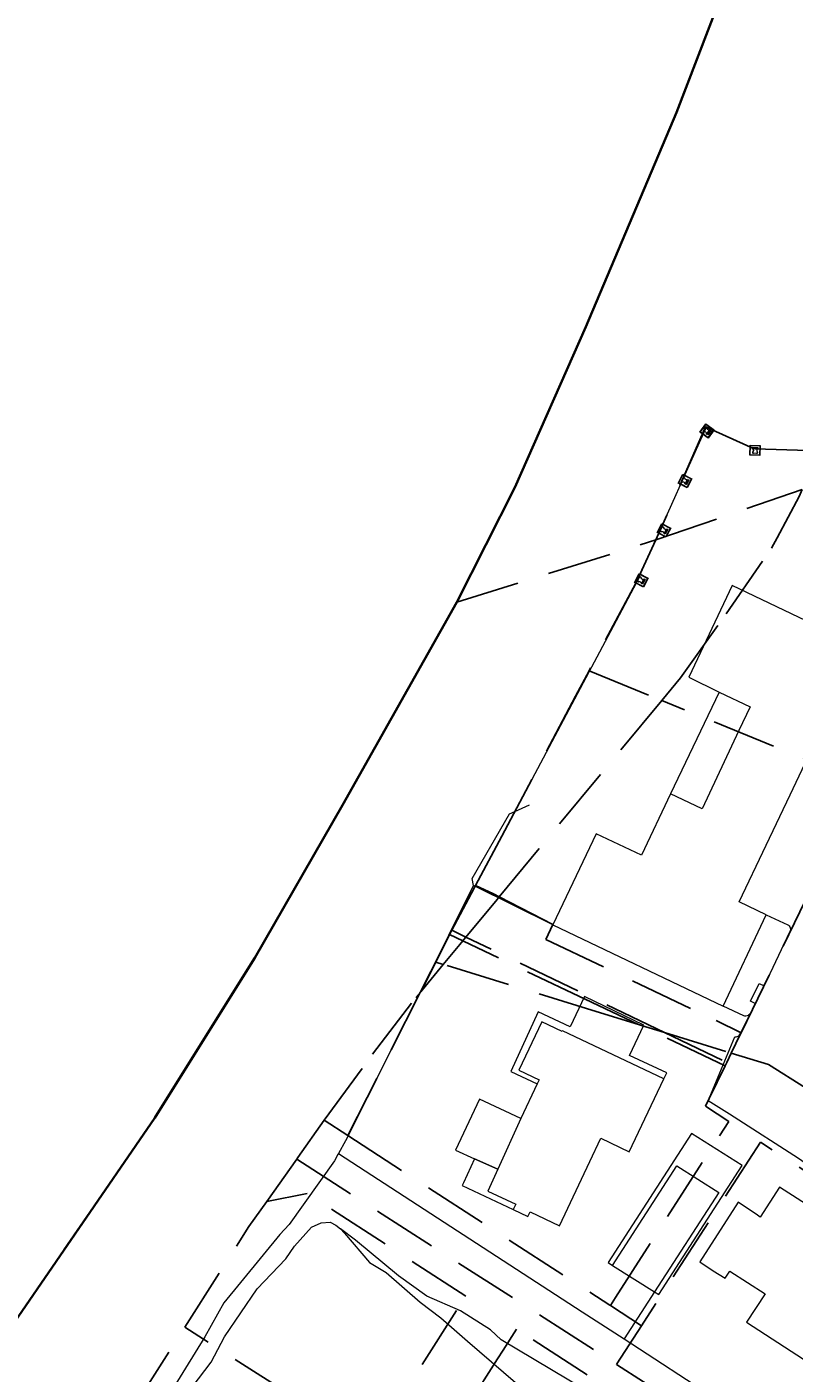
# Model space of a CAD drawing. Header units: metres. Extents: x 89872 to 94585, y 463299 to 469000.
# Tile 107 of 230: x 90724 to 90800, y 465301 to 465434. Entities that reach past the tile are written whole.
import ezdxf
from ezdxf.enums import TextEntityAlignment as Align

# ---------------------------------------------------------------- set-up
doc = ezdxf.new("R2010")
doc.units = ezdxf.units.M
doc.linetypes.add('HIDDEN', pattern=[9.525, 6.35, -3.175])
doc.layers.get('0').update_dxf_attribs({"linetype": 'CONTINUOUS'})
for name, color, linetype, lineweight in [('B-WE-GK-BESCHOEIING-G', 251, 'CONTINUOUS', 13), ('B-WE-GK-KADEMUUR-G', 251, 'CONTINUOUS', 13), ('B-WE-IE-MEUBILAIR_WATERWEGMEUBILAIR_BOLDER-G', 251, 'CONTINUOUS', 13), ('B-WE-IE-TERREINAFSCHEIDING-G', 251, 'CONTINUOUS', 13), ('B-WE-OB-BESCHOEIING-G', 251, 'CONTINUOUS', 13), ('B-WE-OG-TOPOGRAFIE_BEBOUWING-GV', 251, 'CONTINUOUS', 13), ('B-WE-OG-TOPOGRAFIE_BEBOUWING_LUIFEL-GV', 251, 'CONTINUOUS', 13), ('B-WE-OG-TOPOGRAFIE_HUISNUMMER-T25', 251, 'CONTINUOUS', 13), ('B-WE-OG-TOPOGRAFIE_WATER-GV', 251, 'CONTINUOUS', 13), ('B-WE-VH-VERHARDING-GV', 251, 'CONTINUOUS', 13), ('B_OVERBOUWLIJN_LIJN_1', 251, 'CONTINUOUS', 13), ('G04', 7, 'gemeentegr', 35), ('Percelen', 10, 'HIDDEN', 25)]:
    doc.layers.add(name, color=color, linetype=linetype, lineweight=lineweight)
doc.styles.get("Standard").update_dxf_attribs({"font": 'isocp.shx'})
doc.linetypes.add('gemeentegr', pattern='A,1,-2.25,[1,RTW.shx,S=1.25,R=0,X=0,Y=0],-2.25', length=5.5)

# ---------------------------------------------------------------- blocks, each defined once
blk = doc.blocks.new('Q_BOLDER')
for points in [[(-0.5, 0.5), (0.5, 0.5), (0.5, -0.5), (-0.5, -0.5)], [(-0.27, -0.2), (0.27, -0.2), (0.27, -0.3), (-0.27, -0.3)]]:
    blk.add_lwpolyline(points, close=True)
for points in [[(-0.44, 0.46), (0.44, 0.46, -0.414214), (0.46, 0.44), (0.46, -0.44, -0.414214), (0.44, -0.46), (-0.44, -0.46, -0.414214), (-0.46, -0.44), (-0.46, 0.44), (-0.46, 0.44), (-0.46, 0.45), (-0.46, 0.45), (-0.46, 0.45), (-0.46, 0.45), (-0.46, 0.45), (-0.46, 0.45), (-0.46, 0.46), (-0.46, 0.46), (-0.46, 0.46), (-0.45, 0.46), (-0.45, 0.46), (-0.45, 0.46), (-0.45, 0.46), (-0.45, 0.46), (-0.45, 0.46), (-0.44, 0.46), (-0.44, 0.46)], [(-0.23, 0.27, 0.439965), (-0.26, 0.19)], [(-0.15, 0.29, 0.109301), (-0.23, 0.27)], [(0.22, 0.27, 0.148019), (0.13, 0.29)], [(0.25, 0.19, 0.326045), (0.22, 0.27)], [(-0.27, -0.16, 0.309814), (-0.17, -0.02)], [(0.16, -0.02, 0.22667), (0.27, -0.16)]]:
    blk.add_lwpolyline(points, format="xyb")
for points in [[(-0.17, 0.03), (-0.26, 0.19)], [(-0.17, -0.02), (-0.17, 0.03)], [(-0.15, 0.29), (0.13, 0.29)], [(0.16, 0.03), (0.25, 0.19)], [(0.16, -0.02), (0.16, 0.03)], [(-0.27, -0.16), (0.27, -0.16)]]:
    blk.add_lwpolyline(points)

msp = doc.modelspace()

# ---------------------------------------------------------------- linework, layer by layer
at = {"layer": 'B-WE-GK-BESCHOEIING-G'}
for p, q in [((90754.45, 465322.76), (90778.6, 465307.07)), ((90778.6, 465307.07), (90782.74, 465304.38)), ((90782.74, 465304.38), (90791.98, 465298.38))]:
    msp.add_line(p, q, dxfattribs=at)
at = {"layer": 'B-WE-GK-KADEMUUR-G'}
msp.add_line((90785.77, 465309.04), (90782.74, 465304.38), dxfattribs=at)
at = {"layer": 'B-WE-IE-TERREINAFSCHEIDING-G'}
for p, q in [((90767.97, 465349.23), (90767.83, 465349.3)), ((90775.69, 465345.41), (90767.97, 465349.23))]:
    msp.add_line(p, q, dxfattribs=at)
at = {"layer": 'B-WE-OB-BESCHOEIING-G'}
for p, q in [((90790.91, 465394.76), (90783.98, 465379.32)), ((90783.98, 465379.32), (90781.65, 465374.95)), ((90781.65, 465374.95), (90779.25, 465370.43)), ((90779.25, 465370.43), (90771.91, 465356.64)), ((90771.91, 465356.64), (90767.97, 465349.23)), ((90767.97, 465349.23), (90765.39, 465344.39)), ((90765.39, 465344.39), (90761.78, 465337.24)), ((90761.78, 465337.24), (90755.14, 465324)), ((90755.14, 465324), (90754.45, 465322.76)), ((90754.45, 465322.76), (90754.39, 465322.66))]:
    msp.add_line(p, q, dxfattribs=at)
msp.add_lwpolyline([(90754.39, 465322.66), (90754.04, 465322.02), (90749.56, 465315.71), (90748.63, 465314.73), (90743.09, 465307.97), (90741.22, 465304.59), (90733.97, 465292.86), (90733.32, 465291.49), (90730.8, 465287.04), (90728.69, 465283.61)], dxfattribs=at)
at = {"layer": 'B-WE-OG-TOPOGRAFIE_BEBOUWING-GV'}
for p, q in [((90775.69, 465345.41), (90792.58, 465337.35)), ((90792.58, 465337.35), (90796.84, 465346.38)), ((90795.96, 465316.64), (90794.05, 465317.92))]:
    msp.add_line(p, q, dxfattribs=at)
for points in [[(90808.88, 465371.65), (90793.45, 465379), (90789.15, 465369.92), (90792.18, 465368.46)], [(90796.84, 465346.38), (90794.15, 465347.68), (90796.82, 465353.29), (90799.19, 465358.27), (90801.88, 465363.92), (90802.33, 465363.71)], [(90787.35, 465358.38), (90784.46, 465352.3), (90779.97, 465354.43), (90775.69, 465345.41)], [(90774.13, 465329.64), (90772.51, 465326.21), (90770.23, 465321.21)], [(90771.77, 465317.2), (90773.21, 465316.52), (90773.43, 465316.97), (90776.34, 465315.6), (90779.36, 465321.96), (90780.43, 465324.26), (90783.24, 465322.92), (90786.69, 465330.15)], [(90785.77, 465309.04), (90786.19, 465308.77), (90794.45, 465321.56), (90789.44, 465324.73), (90781.17, 465311.94), (90781.59, 465311.67)], [(90781.59, 465311.67), (90787.96, 465321.52), (90792.13, 465318.89), (90785.77, 465309.04)], [(90794.05, 465317.92), (90790.25, 465312.01), (90791.59, 465311.14), (90792.75, 465310.39), (90793.22, 465311.11), (90796.72, 465308.84), (90794.89, 465306.03), (90802.4, 465301.16), (90804.23, 465303.98), (90804.59, 465303.76), (90809.85, 465311.87), (90805.45, 465314.71), (90805.5, 465314.8), (90802.63, 465316.66), (90802.57, 465316.58), (90798.15, 465319.42), (90796.24, 465316.45), (90795.96, 465316.64)]]:
    msp.add_lwpolyline(points, dxfattribs=at)
at = {"layer": 'B-WE-OG-TOPOGRAFIE_BEBOUWING_LUIFEL-GV'}
for p, q in [((90792.18, 465368.46), (90787.35, 465358.38)), ((90770.23, 465321.21), (90769.24, 465319.02))]:
    msp.add_line(p, q, dxfattribs=at)
for points in [[(90792.18, 465368.46), (90795.23, 465367), (90794.13, 465364.66), (90790.47, 465356.9), (90787.35, 465358.38)], [(90786.69, 465330.15), (90786.97, 465330.73), (90783.29, 465332.46), (90784.71, 465335.47), (90778.82, 465338.31), (90777.39, 465335.3), (90774.25, 465336.77), (90771.53, 465330.86), (90774.13, 465329.64)], [(90786.69, 465330.15), (90776.64, 465334.91), (90776.6, 465334.82), (90774.6, 465335.79), (90772.32, 465331.01), (90774.32, 465330.05), (90774.13, 465329.64)], [(90770.23, 465321.21), (90767.93, 465322.23), (90766.84, 465319.85), (90766.71, 465319.58), (90771.77, 465317.2)], [(90769.24, 465319.02), (90772.02, 465317.74), (90771.77, 465317.2)]]:
    msp.add_lwpolyline(points, dxfattribs=at)
at = {"layer": 'B-WE-OG-TOPOGRAFIE_WATER-GV'}
for p, q in [((90771.91, 465356.64), (90773.36, 465357.29)), ((90771.38, 465356.4), (90771.91, 465356.64)), ((90765.39, 465344.39), (90767.83, 465349.3))]:
    msp.add_line(p, q, dxfattribs=at)
for points in [[(90767.83, 465349.3), (90767.7, 465349.98), (90771.38, 465356.4)], [(90751.76, 465315.44), (90752.73, 465315.87), (90753.62, 465315.95), (90754.19, 465315.66), (90754.65, 465315.3)], [(90728.69, 465283.61), (90731.42, 465287.21), (90733.2, 465289.97), (90736.73, 465295.3), (90737.27, 465296.27), (90737.18, 465297.27), (90737.25, 465298.1), (90737.77, 465298.52), (90739.96, 465299.6), (90741.84, 465302.08), (90743.14, 465304.6), (90746.4, 465309.36), (90749.22, 465312.32), (90750.09, 465313.56), (90751.76, 465315.44)], [(90809.43, 465287.08), (90809.35, 465285.84), (90807.03, 465283.44), (90805.59, 465282.61), (90803.52, 465283.1), (90802.53, 465283.85), (90801.27, 465284.73), (90800.14, 465285.53), (90794.9, 465289.21), (90794.56, 465289.13), (90791.79, 465291.08), (90787.12, 465294.07), (90784.3, 465295.74), (90778.82, 465299.36), (90770.56, 465304.3), (90769.52, 465305.3), (90766.53, 465307.18), (90763.19, 465308.62), (90760.41, 465310.64), (90756.12, 465314.17), (90754.65, 465315.3)], [(90754.65, 465315.3), (90755.04, 465314.86), (90757.51, 465311.94), (90759.17, 465310.95), (90762.54, 465308.01), (90764.58, 465306.46), (90767.22, 465304.15), (90771.99, 465300.08), (90775, 465297.98), (90777.98, 465296.7), (90780.77, 465294.72), (90784.96, 465292.41), (90788.94, 465289.73), (90795.57, 465285), (90798.95, 465282.45), (90801.48, 465280.57), (90803.61, 465279.56), (90805.75, 465279.85), (90808.55, 465281.91), (90809.49, 465283.05)]]:
    msp.add_lwpolyline(points, dxfattribs=at)
at = {"layer": 'B-WE-VH-VERHARDING-GV'}
for p, q in [((90799.18, 465344.73), (90796.62, 465339.37)), ((90796.62, 465339.37), (90795.75, 465337.61)), ((90795.75, 465337.61), (90795.25, 465336.6))]:
    msp.add_line(p, q, dxfattribs=at)
for points in [[(90796.84, 465346.38), (90798.96, 465345.41), (90799.05, 465345.36), (90799.12, 465345.29), (90799.18, 465345.21), (90799.22, 465345.12), (90799.24, 465345.02), (90799.24, 465344.92), (90799.22, 465344.82), (90799.18, 465344.73)], [(90795.75, 465337.61), (90795.29, 465337.84), (90796.15, 465339.6), (90796.62, 465339.37)], [(90795.25, 465336.6), (90795.2, 465336.55), (90795.12, 465336.48), (90795.03, 465336.43), (90794.96, 465336.4), (90794.82, 465336.37), (90794.71, 465336.37), (90794.6, 465336.39), (90792.58, 465337.35)], [(90829.27, 465297.39), (90821.47, 465301.88), (90820.83, 465300.71), (90813.96, 465304.86), (90814.18, 465305.2), (90812.43, 465306.4), (90813.48, 465308.04), (90814.1, 465309.11), (90812.45, 465310.2), (90813.84, 465312.53), (90800.02, 465322.24), (90793.64, 465326.34), (90793.18, 465326.64), (90791.08, 465327.98), (90793.72, 465334.3), (90793.84, 465334.31), (90793.95, 465334.34), (90794.05, 465334.39), (90794.14, 465334.45), (90794.21, 465334.53), (90794.27, 465334.63), (90795.25, 465336.6)]]:
    msp.add_lwpolyline(points, dxfattribs=at)
at = {"layer": 'B_OVERBOUWLIJN_LIJN_1'}
msp.add_line((90781.59, 465311.67), (90785.77, 465309.04), dxfattribs=at)
msp.add_lwpolyline([(90772.51, 465326.21), (90768.43, 465328.14), (90766.05, 465323.09), (90767.93, 465322.23), (90770.23, 465321.21)], dxfattribs=at)
at = {"layer": 'G04', "flags": 128}
msp.add_lwpolyline([(91850.13, 468411.97), (91843.55, 468405.59), (91838.79, 468398.01), (91834.85, 468387.36), (91832.72, 468362.65), (91839.79, 468348.62), (91846.13, 468336.03), (91847.97, 468332.39), (91851.13, 468324.92), (91850.03, 468319.75), (91834.88, 468291.11), (91819.18, 468261.42), (91815.07, 468251.21), (91809.47, 468221.22), (91808.12, 468213.95), (91805.04, 468206.84), (91799.5, 468198.47), (91790.73, 468187.78), (91778.54, 468171.54), (91771.95, 468159.37), (91769.39, 468153.14), (91768.6, 468150.86), (91763, 468134.6), (91760.38, 468127.16), (91756.54, 468118.92), (91728.77, 468069.12), (91738.58, 468072.57), (91752.17, 468076.29), (91760.6, 468078.53), (91779.45, 468084.02), (91788.75, 468086.31), (91791.09, 468086.88), (91802.47, 468089.49), (91812.71, 468091.13), (91823.5, 468092.43), (91835.64, 468093.28), (91848.6, 468093.53), (91857.94, 468093.47), (91872.55, 468092.17), (91890.59, 468090.09), (91909.12, 468087.5), (91924.19, 468085.55), (91938.16, 468084.3), (91949.21, 468083.34), (91956.64, 468083.07), (91965.37, 468084.21), (91979.47, 468086.42), (91997.78, 468090.26), (92000, 468090.88), (92031.09, 468099.48), (92034.39, 468090.57), (92035.39, 468087.87), (92040.67, 468073.65), (92043.61, 468040.61), (92037.46, 468021.89), (92030.27, 468000), (92023.53, 467979.49), (92022.29, 467977.44), (92021.1, 467975.47), (92000, 467940.59), (91998.91, 467938.78), (91980.03, 467907.98), (91941.83, 467844.72), (91928.74, 467852.65), (91917.08, 467845.72), (91909.12, 467836.69), (91903.94, 467827.09), (91903.68, 467826.61), (91895.8, 467791.89), (91888.8, 467767.45), (91888.2, 467765.57), (91884.97, 467755.36), (91883.28, 467750), (91879.67, 467738.58), (91884.22, 467738.34), (91878.28, 467723.67), (91862.36, 467683.91), (91861.52, 467681.81), (91855.02, 467665.48), (91854.54, 467664.27), (91852.88, 467660.11), (91852.36, 467658.81), (91792.47, 467640.26), (91787.65, 467627.75), (91784.38, 467619.38), (91791.33, 467616.4), (91791.2, 467615.51), (91790.82, 467612.97), (91840.8, 467581.24), (91843.65, 467573.99), (91822.14, 467507.77), (91819.61, 467500), (91805.73, 467457.4), (91781.93, 467384.37), (91775.01, 467362.82), (91766.98, 467337.81), (91736.49, 467250), (91715.44, 467189.4), (91714.37, 467186.31), (91684.44, 467099.92), (91660.3, 467030.44), (91649.74, 467000), (91615.16, 466900.35), (91571.28, 466773.64), (91563.09, 466750), (91536.55, 466673.43), (91521.12, 466628.88), (91500, 466568), (91494.85, 466553.15), (91464.02, 466554.89), (91466.58, 466573.13), (91441.36, 466572.1), (91303.2, 466576.33), (91243.76, 466579.12), (91243.75, 466575.59), (91230.75, 466576.46), (91220.08, 466569.55), (91083.3, 466519.09), (91074.4, 466517.41), (91068.38, 466517.36), (91055.96, 466517.87), (91042.08, 466518.46), (91040.64, 466518.05), (91039.53, 466517.65), (91038.82, 466517.17), (91037.76, 466515.52), (91037.23, 466513.35), (91037.06, 466511.43), (91037, 466500), (91036.98, 466496.04), (91016.35, 466494.25), (91015.63, 466494.18), (91000, 466492.83), (90952.55, 466488.72), (90913.64, 466484.41), (90883.49, 466481.07), (90860.97, 466478.57), (90819.4, 466472.75), (90816.53, 466472.26), (90805.15, 466470.33), (90790.9, 466467.91), (90790.65, 466467.83), (90786.49, 466466.39), (90753.81, 466455.65), (90747.39, 466453.54), (90654.55, 466423.04), (90596.98, 466404.49), (90562.47, 466393.6), (90510.48, 466376.89), (90500, 466373.58), (90486.92, 466369.46), (90485.67, 466369.06), (90456.64, 466360.75), (90417.05, 466350.84), (90413.71, 466350), (90358.92, 466337.24), (90356.24, 466336.62), (90306.21, 466324.63), (90267.49, 466315.16), (90257.95, 466312.83), (90231.81, 466306.54), (90222.24, 466304.08), (90207.54, 466309.46), (90195.97, 466315.9), (90194.26, 466316.95), (90176.07, 466328.04), (90175.09, 466328.63), (90174.52, 466328.98), (90157.03, 466338.86), (90140.91, 466347.13), (90137.55, 466348.81), (90121.69, 466356.76), (90115.8, 466359.28), (90113.06, 466360.46), (90103.17, 466364.55), (90096.01, 466367.31), (90093.68, 466368.25), (90084.28, 466372.05), (90073.34, 466375.83), (90065.02, 466379.45), (90055.03, 466376.08), (90052.22, 466375.13), (90000, 466355.18), (89993.35, 466352.63), (89977.66, 466343.27), (89948.17, 466323), (89945.04, 466324.15), (89937.63, 466327.88), (89934.29, 466328.04), (89930.12, 466326.89), (89924.29, 466323.87), (89887.83, 466296.8), (89871.9, 466284.97), (89890.37, 466265.63), (89909.15, 466251.02), (89910.71, 466250), (89924.52, 466240.97), (89938.91, 466234.61), (89946.01, 466232.06), (89972.78, 466223.04), (89991.66, 466217.12), (90000, 466214.72), (90008.93, 466212.15), (90053.17, 466197.99), (90131.05, 466177.04), (90246.78, 466147.88), (90381.64, 466120.49), (90419.11, 466113.14), (90486.12, 466099.12), (90500, 466095.31), (90508.62, 466092.94), (90528.26, 466086.81), (90549.57, 466078.72), (90573.68, 466068.23), (90592.78, 466058.74), (90613.33, 466046.39), (90639.73, 466025.12), (90660.89, 466007.96), (90668.38, 466000), (90669.74, 465998.55), (90706.41, 465954.13), (90719.34, 465939.06), (90732.77, 465921.48), (90749.27, 465894.73), (90758.59, 465878.45), (90765.69, 465864.27), (90769.72, 465854.25), (90777.94, 465830.24), (90785.15, 465805.74), (90795.9, 465764.18), (90799.08, 465750), (90804.64, 465725.13), (90808.64, 465705.73), (90811.48, 465686.28), (90813.51, 465667.73), (90814.33, 465653.29), (90814.31, 465632.37), (90813.48, 465615.87), (90807.88, 465558.14), (90805.43, 465519.02), (90803.42, 465500), (90802.3, 465489.38), (90800.77, 465474.98), (90799.03, 465463.7), (90796.98, 465454.32), (90794.88, 465446.09), (90792.13, 465436.8), (90787.93, 465425.86), (90778.97, 465404.64), (90771.91, 465388.72), (90766.17, 465377.37), (90754.83, 465357.25), (90746.16, 465342.14), (90740.98, 465333.85), (90736.24, 465326.28), (90703.82, 465279.13), (90684, 465250), (90683.4, 465249.12), (90681.27, 465245.99), (90671.63, 465227.59), (90628.18, 465144.59), (90598.58, 465085.52), (90590.82, 465068.2), (90584.47, 465051.19), (90575.96, 465007.11), (90575.96, 465000), (90575.97, 464994.56), (90576.93, 464940.82), (90571.8, 464856.83), (90571.68, 464854.78), (90566.85, 464822.52), (90566.43, 464806.17), (90566.9, 464789.33), (90567.3, 464767.29), (90568.64, 464750), (90569.06, 464744.62), (90570.28, 464725.4), (90570.6, 464708.3), (90570.76, 464689.64), (90572.45, 464670.59), (90574.1, 464660.7), (90577.49, 464644.86), (90582.83, 464625.08), (90590.22, 464593.89), (90596.61, 464572.31), (90608.03, 464538.66), (90617.42, 464505), (90619, 464500), (90620.46, 464495.41), (90635.19, 464457.9), (90649.85, 464420.74), (90666.07, 464382.4), (90684.4, 464339.43), (90711.01, 464289.47), (90721.04, 464269.18), (90730.01, 464250), (90741.62, 464225.18), (90755.85, 464195.33), (90762.73, 464180.92)], dxfattribs=at)
msp.add_lwpolyline([(91850.13, 468411.97), (91843.55, 468405.59), (91838.79, 468398.01), (91834.85, 468387.36), (91832.72, 468362.65), (91839.79, 468348.62), (91846.13, 468336.03), (91847.97, 468332.39), (91851.13, 468324.92), (91850.03, 468319.75), (91834.88, 468291.11), (91819.18, 468261.42), (91815.07, 468251.21), (91809.47, 468221.22), (91808.12, 468213.95), (91805.04, 468206.84), (91799.5, 468198.47), (91790.73, 468187.78), (91778.54, 468171.54), (91771.95, 468159.37), (91769.39, 468153.14), (91768.6, 468150.86), (91763, 468134.6), (91760.38, 468127.16), (91756.54, 468118.92), (91728.77, 468069.12), (91738.58, 468072.57), (91752.17, 468076.29), (91760.6, 468078.53), (91779.45, 468084.02), (91788.75, 468086.31), (91791.09, 468086.88), (91802.47, 468089.49), (91812.71, 468091.13), (91823.5, 468092.43), (91835.64, 468093.28), (91848.6, 468093.53), (91857.94, 468093.47), (91872.55, 468092.17), (91890.59, 468090.09), (91909.12, 468087.5), (91924.19, 468085.55), (91938.16, 468084.3), (91949.21, 468083.34), (91956.64, 468083.07), (91965.37, 468084.21), (91979.47, 468086.42), (91997.78, 468090.26), (92000, 468090.88), (92031.09, 468099.48), (92034.39, 468090.57), (92035.39, 468087.87), (92040.67, 468073.65), (92043.61, 468040.61), (92037.46, 468021.89), (92030.27, 468000), (92023.53, 467979.49), (92022.29, 467977.44), (92021.1, 467975.47), (92000, 467940.59), (91998.91, 467938.78), (91980.03, 467907.98), (91941.83, 467844.72), (91928.74, 467852.65), (91917.08, 467845.72), (91909.12, 467836.69), (91903.94, 467827.09), (91903.68, 467826.61), (91895.8, 467791.89), (91888.8, 467767.45), (91888.2, 467765.57), (91884.97, 467755.36), (91883.28, 467750), (91879.67, 467738.58), (91884.22, 467738.34), (91878.28, 467723.67), (91862.36, 467683.91), (91861.52, 467681.81), (91855.02, 467665.48), (91854.54, 467664.27), (91852.88, 467660.11), (91852.36, 467658.81), (91792.47, 467640.26), (91787.65, 467627.75), (91784.38, 467619.38), (91791.33, 467616.4), (91791.2, 467615.51), (91790.82, 467612.97), (91840.8, 467581.24), (91843.65, 467573.99), (91822.14, 467507.77), (91819.61, 467500), (91805.73, 467457.4), (91781.93, 467384.37), (91775.01, 467362.82), (91766.98, 467337.81), (91736.49, 467250), (91715.44, 467189.4), (91714.37, 467186.31), (91684.44, 467099.92), (91660.3, 467030.44), (91649.74, 467000), (91615.16, 466900.35), (91571.28, 466773.64), (91563.09, 466750), (91536.55, 466673.43), (91521.12, 466628.88), (91500, 466568), (91494.85, 466553.15), (91464.02, 466554.89), (91466.58, 466573.13), (91441.36, 466572.1), (91303.2, 466576.33), (91243.76, 466579.12), (91243.75, 466575.59), (91230.75, 466576.46), (91220.08, 466569.55), (91083.3, 466519.09), (91074.4, 466517.41), (91068.38, 466517.36), (91055.96, 466517.87), (91042.08, 466518.46), (91040.64, 466518.05), (91039.53, 466517.65), (91038.82, 466517.17), (91037.76, 466515.52), (91037.23, 466513.35), (91037.06, 466511.43), (91037, 466500), (91036.98, 466496.04), (91016.35, 466494.25), (91015.63, 466494.18), (91000, 466492.83), (90952.55, 466488.72), (90913.64, 466484.41), (90883.49, 466481.07), (90860.97, 466478.57), (90819.4, 466472.75), (90816.53, 466472.26), (90805.15, 466470.33), (90790.9, 466467.91), (90790.65, 466467.83), (90786.49, 466466.39), (90753.81, 466455.65), (90747.39, 466453.54), (90654.55, 466423.04), (90596.98, 466404.49), (90562.47, 466393.6), (90510.48, 466376.89), (90500, 466373.58), (90486.92, 466369.46), (90485.67, 466369.06), (90456.64, 466360.75), (90417.05, 466350.84), (90413.71, 466350), (90358.92, 466337.24), (90356.24, 466336.62), (90306.21, 466324.63), (90267.49, 466315.16), (90257.95, 466312.83), (90231.81, 466306.54), (90222.24, 466304.08), (90207.54, 466309.46), (90195.97, 466315.9), (90194.26, 466316.95), (90176.07, 466328.04), (90175.09, 466328.63), (90174.52, 466328.98), (90157.03, 466338.86), (90140.91, 466347.13), (90137.55, 466348.81), (90121.69, 466356.76), (90115.8, 466359.28), (90113.06, 466360.46), (90103.17, 466364.55), (90096.01, 466367.31), (90093.68, 466368.25), (90084.28, 466372.05), (90073.34, 466375.83), (90065.02, 466379.45), (90055.03, 466376.08), (90052.22, 466375.13), (90000, 466355.18), (89993.35, 466352.63), (89977.66, 466343.27), (89948.17, 466323), (89945.04, 466324.15), (89937.63, 466327.88), (89934.29, 466328.04), (89930.12, 466326.89), (89924.29, 466323.87), (89887.83, 466296.8), (89871.9, 466284.97), (89890.37, 466265.63), (89909.15, 466251.02), (89910.71, 466250), (89924.52, 466240.97), (89938.91, 466234.61), (89946.01, 466232.06), (89972.78, 466223.04), (89991.66, 466217.12), (90000, 466214.72), (90008.93, 466212.15), (90053.17, 466197.99), (90131.05, 466177.04), (90246.78, 466147.88), (90381.64, 466120.49), (90419.11, 466113.14), (90486.12, 466099.12), (90500, 466095.31), (90508.62, 466092.94), (90528.26, 466086.81), (90549.57, 466078.72), (90573.68, 466068.23), (90592.78, 466058.74), (90613.33, 466046.39), (90639.73, 466025.12), (90660.89, 466007.96), (90668.38, 466000), (90669.74, 465998.55), (90706.41, 465954.13), (90719.34, 465939.06), (90732.77, 465921.48), (90749.27, 465894.73), (90758.59, 465878.45), (90765.69, 465864.27), (90769.72, 465854.25), (90777.94, 465830.24), (90785.15, 465805.74), (90795.9, 465764.18), (90799.08, 465750), (90804.64, 465725.13), (90808.64, 465705.73), (90811.48, 465686.28), (90813.51, 465667.73), (90814.33, 465653.29), (90814.31, 465632.37), (90813.48, 465615.87), (90807.88, 465558.14), (90805.43, 465519.02), (90803.42, 465500), (90802.3, 465489.38), (90800.77, 465474.98), (90799.03, 465463.7), (90796.98, 465454.32), (90794.88, 465446.09), (90792.13, 465436.8), (90787.93, 465425.86), (90778.97, 465404.64), (90771.91, 465388.72), (90766.17, 465377.37), (90754.83, 465357.25), (90746.16, 465342.14), (90740.98, 465333.85), (90736.24, 465326.28), (90703.82, 465279.13), (90684, 465250), (90683.4, 465249.12), (90681.27, 465245.99), (90671.63, 465227.59), (90628.18, 465144.59), (90598.58, 465085.52), (90590.82, 465068.2), (90584.47, 465051.19), (90575.96, 465007.11), (90575.96, 465000), (90575.97, 464994.56), (90576.93, 464940.82), (90571.8, 464856.83), (90571.68, 464854.78), (90566.85, 464822.52), (90566.43, 464806.17), (90566.9, 464789.33), (90567.3, 464767.29), (90568.64, 464750), (90569.06, 464744.62), (90570.28, 464725.4), (90570.6, 464708.3), (90570.76, 464689.64), (90572.45, 464670.59), (90574.1, 464660.7), (90577.49, 464644.86), (90582.83, 464625.08), (90590.22, 464593.89), (90596.61, 464572.31), (90608.03, 464538.66), (90617.42, 464505), (90619, 464500), (90620.46, 464495.41), (90635.19, 464457.9), (90649.85, 464420.74), (90666.07, 464382.4), (90684.4, 464339.43), (90711.01, 464289.47), (90721.04, 464269.18), (90730.01, 464250), (90741.62, 464225.18), (90755.85, 464195.33), (90762.73, 464180.92)], dxfattribs=at)
at = {"layer": 'Percelen'}
for p, q in [((90785.9, 465383.53), (90800.39, 465388.53)), ((90766.17, 465377.37), (90785.9, 465383.53)), ((90779.28, 465370.57), (90786.49, 465367.62)), ((90786.49, 465367.62), (90770.38, 465348.18)), ((90806.37, 465359.51), (90786.49, 465367.62)), ((90794.35, 465334.72), (90806.38, 465359.5)), ((90766.76, 465343.81), (90765.46, 465344.43)), ((90767.08, 465344.19), (90765.69, 465344.86)), ((90786.76, 465334.73), (90767.08, 465344.19)), ((90762.6, 465338.78), (90764.08, 465341.71)), ((90764.08, 465341.71), (90764.83, 465341.48)), ((90755.37, 465324.53), (90762.6, 465338.78)), ((90792.76, 465331.44), (90784.17, 465335.53)), ((90786.76, 465334.73), (90792.92, 465331.77)), ((90792.92, 465331.77), (90793.37, 465332.7)), ((90753.04, 465326.04), (90755.37, 465324.53)), ((90747.34, 465318.01), (90750.31, 465322.19)), ((90750.31, 465322.19), (90782, 465301.85)), ((90784.48, 465305.68), (90781.39, 465307.69)), ((90734.23, 465297.72), (90739.21, 465305.54)), ((90757.6, 465293.82), (90739.21, 465305.54))]:
    msp.add_line(p, q, dxfattribs=at)
for points in [[(90795.9, 465764.18), (90804.64, 465725.13), (90808.64, 465705.73), (90811.48, 465686.28), (90813.51, 465667.73), (90814.33, 465653.29), (90814.31, 465632.37), (90813.48, 465615.87), (90807.88, 465558.14), (90805.43, 465519.02), (90802.3, 465489.38), (90800.77, 465474.98), (90799.03, 465463.7), (90796.98, 465454.32), (90794.88, 465446.09), (90792.13, 465436.8), (90787.93, 465425.86), (90778.97, 465404.64), (90771.91, 465388.72), (90766.17, 465377.37)], [(90802.04, 465392.37), (90795.57, 465392.57), (90790.81, 465394.72), (90785.9, 465383.53)], [(90786.49, 465367.62), (90788.35, 465369.87), (90792.87, 465376.2), (90797.34, 465382.73), (90797.91, 465383.75), (90800.09, 465387.82), (90800.39, 465388.53)], [(90785.9, 465383.53), (90783.91, 465379.25), (90779.28, 465370.57)], [(90766.17, 465377.37), (90754.83, 465357.25), (90746.16, 465342.14), (90740.98, 465333.85), (90736.24, 465326.28), (90703.82, 465279.13), (90683.4, 465249.12), (90681.27, 465245.99), (90671.63, 465227.59), (90628.18, 465144.59), (90598.58, 465085.52), (90590.82, 465068.2), (90584.47, 465051.19), (90575.96, 465007.11), (90575.97, 464994.56)], [(90768.04, 465349.3), (90770.63, 465354.19), (90777.93, 465368.04), (90779.28, 465370.57)], [(90765.69, 465344.86), (90767.89, 465349.02), (90768.04, 465349.3)], [(90768.04, 465349.3), (90769.82, 465348.48), (90770.38, 465348.18)], [(90770.38, 465348.18), (90770.16, 465347.91), (90767.08, 465344.19)], [(90770.38, 465348.18), (90775.69, 465345.43), (90774.99, 465343.96), (90791.87, 465335.91), (90794.35, 465334.72)], [(90764.08, 465341.71), (90765.26, 465344.03), (90765.41, 465344.33), (90765.46, 465344.43)], [(90765.46, 465344.43), (90765.55, 465344.61), (90765.69, 465344.86)], [(90767.08, 465344.19), (90766.88, 465343.96), (90766.76, 465343.81)], [(90764.83, 465341.48), (90766.46, 465343.44), (90766.76, 465343.81)], [(90784.17, 465335.53), (90778.9, 465338.03), (90766.76, 465343.81)], [(90764.83, 465341.48), (90762.73, 465338.94), (90762.6, 465338.78)], [(90784.17, 465335.53), (90780.4, 465336.69), (90764.83, 465341.48)], [(90753.04, 465326.04), (90757.82, 465332.6), (90762.11, 465338.2), (90762.6, 465338.78)], [(90784.17, 465335.53), (90784.48, 465335.43), (90786.76, 465334.73)], [(90786.76, 465334.73), (90793.3, 465332.72), (90793.37, 465332.7)], [(90793.37, 465332.7), (90794.29, 465334.6), (90794.35, 465334.72)], [(90793.37, 465332.7), (90797.07, 465331.56), (90800.71, 465329.25)], [(90781.39, 465307.69), (90781.91, 465308.49), (90793.12, 465325.93), (90790.82, 465327.43), (90791.19, 465328.2), (90792.76, 465331.44)], [(90792.76, 465331.44), (90792.77, 465331.45), (90792.92, 465331.77)], [(90750.31, 465322.19), (90750.43, 465322.37), (90753.04, 465326.04)], [(90755.37, 465324.53), (90781.32, 465307.73), (90781.39, 465307.69)], [(90813.43, 465312.79), (90796.25, 465323.87), (90784.48, 465305.68)], [(90757.6, 465293.82), (90767.07, 465308.62), (90751.36, 465318.78), (90747.34, 465318.01)], [(90739.21, 465305.54), (90745.56, 465315.51), (90747.34, 465318.01)], [(90779.08, 465300.84), (90772.1, 465305.36), (90770.75, 465303.26), (90770.2, 465302.42), (90762.4, 465290.18)], [(90782, 465301.85), (90782.04, 465301.91), (90784.48, 465305.68)], [(90782, 465301.85), (90797.46, 465291.92), (90799.16, 465290.83)]]:
    msp.add_lwpolyline(points, dxfattribs=at)

# ---------------------------------------------------------------- block references
at = {"layer": 'B-WE-IE-MEUBILAIR_WATERWEGMEUBILAIR_BOLDER-G'}
for p, rotation in [((90790.96, 465394.32), 53.93290094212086), ((90795.72, 465392.4), 178.1795312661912), ((90788.78, 465389.38), 62.41571368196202), ((90786.69, 465384.48), 62.08291435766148), ((90784.45, 465379.52), 62.08291435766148)]:
    msp.add_blockref('Q_BOLDER', p, dxfattribs=dict(at, rotation=rotation))

# ---------------------------------------------------------------- texts
at = {"layer": 'B-WE-OG-TOPOGRAFIE_HUISNUMMER-T25'}
for s, rotation, p in [('7-9', -25.4, (90798.12, 465361.84)), ('5', -25.5, (90782.51, 465327.19))]:
    msp.add_text(s, height=0.0025, rotation=rotation, dxfattribs=at).set_placement(p, align=Align.MIDDLE)

doc.saveas('drawing.dxf')
